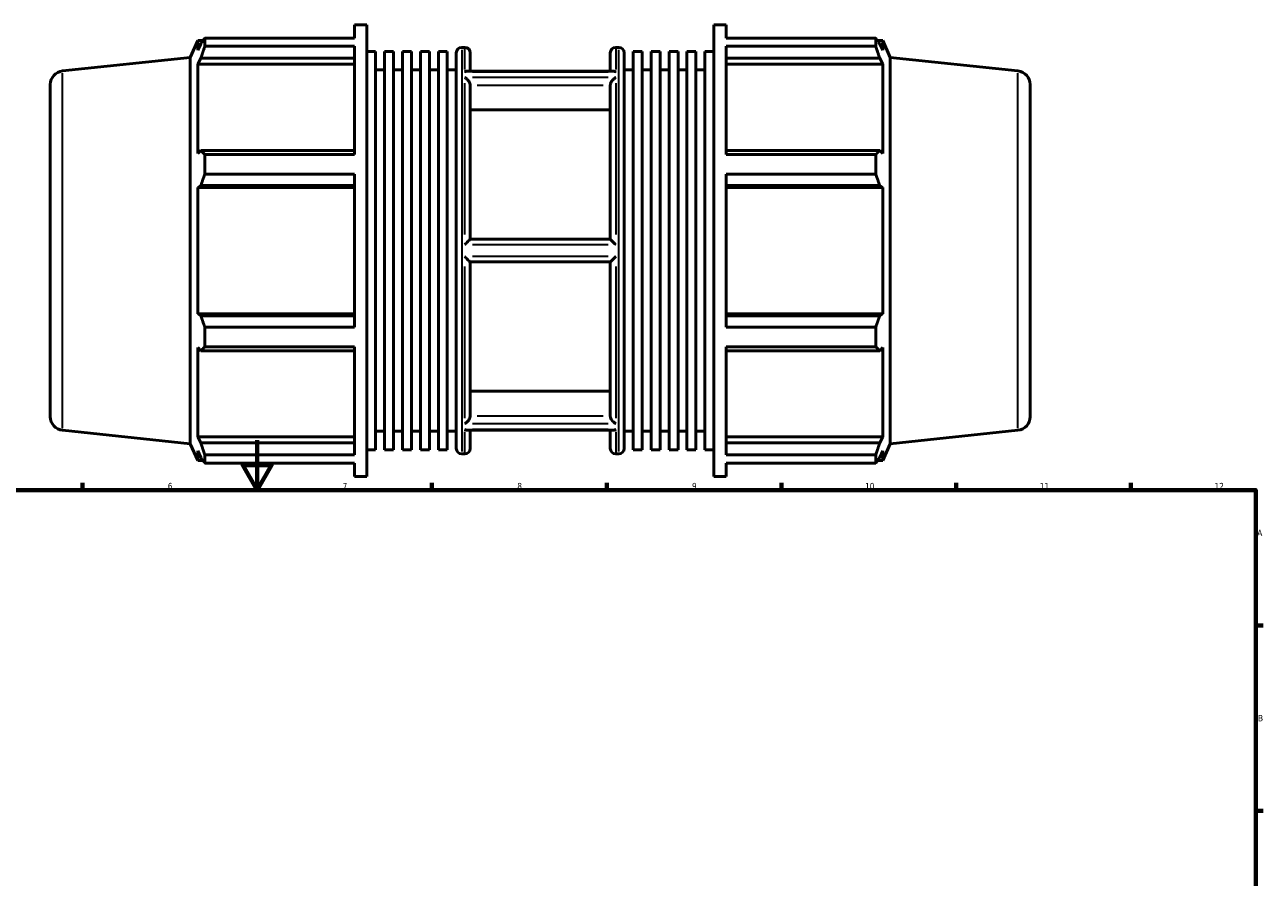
# Model space of a CAD drawing. Header units: millimetres. Extents: x -183 to 1435, y -87 to 1007.
# Tile 5 of 7: x 327 to 824, y 419 to 760. Entities that reach past the tile are written whole.
import ezdxf

# ---------------------------------------------------------------- set-up
doc = ezdxf.new("R2010")
doc.units = ezdxf.units.MM
for name, color, linetype, lineweight in [('Border (ISO)', 7, 'Continuous', 70), ('Visible (ISO)', 7, 'Continuous', 50), ('Visible Narrow (ISO)', 7, 'Continuous', 35)]:
    doc.layers.add(name, color=color, linetype=linetype, lineweight=lineweight)
doc.styles.add('Note Text (ISO)', font='tahoma.ttf')

# ---------------------------------------------------------------- blocks, each defined once
blk = doc.blocks.new('Borders Default Border')
at = {"layer": 'Border (ISO)'}
for p, q in [((350.42, 574), (350.42, 576.9)), ((490.58, 574), (490.58, 576.9)), ((560.67, 574), (560.67, 576.9)), ((630.75, 574), (630.75, 576.9)), ((700.83, 574), (700.83, 576.9)), ((770.92, 574), (770.92, 576.9)), ((821, 519.75), (823.9, 519.75)), ((821, 445.5), (823.9, 445.5))]:
    blk.add_line(p, q, dxfattribs=at)
at = {"layer": 'Border (ISO)', "flags": 128}
for points in [[(420.5, 594), (420.5, 574), (414.73, 584), (426.27, 584), (420.5, 574)], [(20, 20), (20, 574), (821, 574), (821, 20), (20, 20)]]:
    blk.add_lwpolyline(points, dxfattribs=at)
at = {"layer": 'Border (ISO)', "color": 232, "true_color": 0xca0064, "char_height": 2.5, "attachment_point": 7, "style": 'Note Text (ISO)'}
for s, insert in [('6', (384.66, 574.35)), ('7', (454.77, 574.4)), ('8', (524.81, 574.34)), ('9', (594.88, 574.35)), ('10', (664.29, 574.35)), ('11', (734.37, 574.4)), ('12', (804.46, 574.4)), ('A', (821.59, 555.62)), ('B', (821.89, 481.37))]:
    blk.add_mtext(s, dxfattribs=dict(at, insert=insert))

msp = doc.modelspace()

# ---------------------------------------------------------------- linework, layer by layer
at = {"layer": 'Visible (ISO)'}
for p, q in [((459.502, 755.136), (459.502, 760.482)), ((459.502, 760.482), (464.414, 760.482)), ((464.414, 579.482), (464.414, 760.482)), ((603.648, 579.482), (603.648, 760.482)), ((603.648, 760.482), (608.561, 760.482)), ((608.561, 755.136), (608.561, 760.482)), ((399.506, 755.136), (459.502, 755.136)), ((399.506, 751.864), (399.506, 755.136)), ((608.561, 755.136), (668.556, 755.136)), ((668.556, 751.864), (668.556, 755.136)), ((393.674, 747.383), (396.686, 754.147)), ((396.686, 754.147), (396.686, 750.252)), ((396.686, 754.147), (398.804, 754.147)), ((397.894, 752.841), (396.686, 750.252)), ((459.502, 751.864), (399.506, 751.864)), ((459.502, 708.527), (459.502, 751.864)), ((502.546, 751.432), (503.76, 751.432)), ((564.303, 751.432), (565.517, 751.432)), ((608.561, 708.527), (608.561, 751.864)), ((668.556, 751.864), (608.561, 751.864)), ((669.258, 754.147), (671.377, 754.147)), ((671.377, 750.252), (670.168, 752.841)), ((674.388, 747.383), (671.377, 754.147)), ((671.377, 750.252), (671.377, 754.147)), ((342.456, 742), (393.674, 747.383)), ((393.674, 592.581), (393.674, 747.383)), ((396.686, 744.638), (397.894, 747.046)), ((397.894, 747.046), (459.502, 747.046)), ((464.414, 749.803), (468.007, 749.803)), ((468.007, 590.161), (468.007, 749.803)), ((471.6, 590.161), (471.6, 749.803)), ((471.6, 749.803), (475.194, 749.803)), ((475.194, 590.161), (475.194, 749.803)), ((478.787, 590.161), (478.787, 749.803)), ((478.787, 749.803), (482.38, 749.803)), ((482.38, 590.161), (482.38, 749.803)), ((485.973, 590.161), (485.973, 749.803)), ((485.973, 749.803), (489.566, 749.803)), ((489.566, 590.161), (489.566, 749.803)), ((493.159, 590.161), (493.159, 749.803)), ((493.159, 749.803), (496.752, 749.803)), ((496.752, 590.161), (496.752, 749.803)), ((500.346, 590.732), (500.346, 749.232)), ((505.96, 749.232), (505.96, 741.948)), ((562.103, 741.948), (562.103, 749.232)), ((567.717, 749.232), (567.717, 590.732)), ((571.31, 590.161), (571.31, 749.803)), ((571.31, 749.803), (574.903, 749.803)), ((574.903, 590.161), (574.903, 749.803)), ((578.496, 590.161), (578.496, 749.803)), ((578.496, 749.803), (582.09, 749.803)), ((582.09, 590.161), (582.09, 749.803)), ((585.683, 590.161), (585.683, 749.803)), ((585.683, 749.803), (589.276, 749.803)), ((589.276, 590.161), (589.276, 749.803)), ((592.869, 590.161), (592.869, 749.803)), ((592.869, 749.803), (596.462, 749.803)), ((596.462, 590.161), (596.462, 749.803)), ((600.055, 590.161), (600.055, 749.803)), ((600.055, 749.803), (603.648, 749.803)), ((608.561, 747.046), (670.168, 747.046)), ((670.168, 747.046), (671.377, 744.638)), ((674.388, 592.581), (674.388, 747.383)), ((725.606, 742), (674.388, 747.383)), ((459.502, 744.638), (396.686, 744.638)), ((396.686, 744.638), (396.686, 708.845)), ((468.007, 742.382), (471.6, 742.382)), ((475.194, 742.382), (478.787, 742.382)), ((482.38, 742.382), (485.973, 742.382)), ((489.566, 742.382), (493.159, 742.382)), ((496.752, 742.382), (500.346, 742.382)), ((563.272, 741.948), (504.791, 741.948)), ((567.717, 742.382), (571.31, 742.382)), ((574.903, 742.382), (578.496, 742.382)), ((582.09, 742.382), (585.683, 742.382)), ((589.276, 742.382), (592.869, 742.382)), ((596.462, 742.382), (600.055, 742.382)), ((608.561, 744.638), (671.377, 744.638)), ((671.377, 708.845), (671.377, 744.638)), ((337.531, 736.53), (337.531, 603.435)), ((505.96, 736.24), (505.96, 674.507)), ((562.103, 674.507), (562.103, 736.24)), ((730.531, 736.53), (730.531, 603.435)), ((562.103, 726.371), (505.96, 726.371)), ((397.894, 710.099), (396.686, 708.845)), ((459.502, 710.099), (397.894, 710.099)), ((399.506, 708.527), (459.502, 708.527)), ((399.506, 700.626), (399.506, 708.527)), ((670.168, 710.099), (608.561, 710.099)), ((608.561, 708.527), (668.556, 708.527)), ((668.556, 700.626), (668.556, 708.527)), ((671.377, 708.845), (670.168, 710.099)), ((459.502, 700.626), (399.506, 700.626)), ((459.502, 639.338), (459.502, 700.626)), ((608.561, 639.338), (608.561, 700.626)), ((668.556, 700.626), (608.561, 700.626)), ((396.686, 695.291), (397.894, 696.108)), ((397.894, 696.108), (459.502, 696.108)), ((608.561, 696.108), (670.168, 696.108)), ((670.168, 696.108), (671.377, 695.291)), ((459.502, 695.291), (396.686, 695.291)), ((396.686, 695.291), (396.686, 644.673)), ((608.561, 695.291), (671.377, 695.291)), ((671.377, 644.673), (671.377, 695.291)), ((562.105, 674.507), (505.958, 674.507)), ((505.958, 665.457), (562.105, 665.457)), ((505.96, 665.457), (505.96, 603.724)), ((562.103, 603.724), (562.103, 665.457)), ((459.502, 644.673), (396.686, 644.673)), ((397.894, 643.857), (396.686, 644.673)), ((459.502, 643.857), (397.894, 643.857)), ((608.561, 644.673), (671.377, 644.673)), ((670.168, 643.857), (608.561, 643.857)), ((671.377, 644.673), (670.168, 643.857)), ((399.506, 639.338), (459.502, 639.338)), ((399.506, 631.438), (399.506, 639.338)), ((608.561, 639.338), (668.556, 639.338)), ((668.556, 631.438), (668.556, 639.338)), ((396.686, 631.119), (396.686, 595.327)), ((396.686, 631.119), (397.894, 629.866)), ((459.502, 631.438), (399.506, 631.438)), ((459.502, 588.101), (459.502, 631.438)), ((608.561, 588.101), (608.561, 631.438)), ((668.556, 631.438), (608.561, 631.438)), ((670.168, 629.866), (671.377, 631.119)), ((671.377, 595.327), (671.377, 631.119)), ((397.894, 629.866), (459.502, 629.866)), ((608.561, 629.866), (670.168, 629.866)), ((505.96, 613.594), (562.103, 613.594)), ((342.456, 597.965), (393.674, 592.581)), ((468.007, 597.582), (471.6, 597.582)), ((475.194, 597.582), (478.787, 597.582)), ((482.38, 597.582), (485.973, 597.582)), ((489.566, 597.582), (493.159, 597.582)), ((496.752, 597.582), (500.346, 597.582)), ((563.272, 598.017), (504.791, 598.017)), ((505.96, 598.017), (505.96, 590.732)), ((562.103, 590.732), (562.103, 598.017)), ((567.717, 597.582), (571.31, 597.582)), ((574.903, 597.582), (578.496, 597.582)), ((582.09, 597.582), (585.683, 597.582)), ((589.276, 597.582), (592.869, 597.582)), ((596.462, 597.582), (600.055, 597.582)), ((725.606, 597.965), (674.388, 592.581)), ((393.674, 592.581), (396.686, 585.817)), ((397.894, 592.919), (396.686, 595.327)), ((459.502, 595.327), (396.686, 595.327)), ((459.502, 592.919), (397.894, 592.919)), ((608.561, 595.327), (671.377, 595.327)), ((670.168, 592.919), (608.561, 592.919)), ((671.377, 595.327), (670.168, 592.919)), ((674.388, 592.581), (671.377, 585.817)), ((396.686, 589.713), (396.686, 585.817)), ((396.686, 589.713), (397.894, 587.123)), ((399.506, 588.101), (459.502, 588.101)), ((399.506, 584.828), (399.506, 588.101)), ((464.414, 590.161), (468.007, 590.161)), ((471.6, 590.161), (475.194, 590.161)), ((478.787, 590.161), (482.38, 590.161)), ((485.973, 590.161), (489.566, 590.161)), ((493.159, 590.161), (496.752, 590.161)), ((502.546, 588.532), (503.76, 588.532)), ((564.303, 588.532), (565.517, 588.532)), ((571.31, 590.161), (574.903, 590.161)), ((578.496, 590.161), (582.09, 590.161)), ((585.683, 590.161), (589.276, 590.161)), ((592.869, 590.161), (596.462, 590.161)), ((600.055, 590.161), (603.648, 590.161)), ((608.561, 588.101), (668.556, 588.101)), ((668.556, 584.828), (668.556, 588.101)), ((670.168, 587.123), (671.377, 589.713)), ((671.377, 585.817), (671.377, 589.713)), ((396.686, 585.817), (398.804, 585.817)), ((459.502, 584.828), (399.506, 584.828)), ((459.502, 579.482), (459.502, 584.828)), ((608.561, 579.482), (608.561, 584.828)), ((668.556, 584.828), (608.561, 584.828)), ((669.258, 585.817), (671.377, 585.817)), ((459.502, 579.482), (464.414, 579.482)), ((603.648, 579.482), (608.561, 579.482))]:
    msp.add_line(p, q, dxfattribs=at)
for centre, radius, start, end in [((502.546, 749.232), 2.2, 90, 180), ((503.76, 749.232), 2.2, 0, 90), ((564.303, 749.232), 2.2, 90, 180), ((565.517, 749.232), 2.2, 0, 90), ((343.031, 736.53), 5.5, 96, 180), ((725.031, 736.53), 5.5, 0, 84), ((343.031, 603.435), 5.5, 180, 264), ((725.031, 603.435), 5.5, 276, 0), ((502.546, 590.732), 2.2, 180, 270), ((503.76, 590.732), 2.2, 270, 0), ((564.303, 590.732), 2.2, 180, 270), ((565.517, 590.732), 2.2, 270, 0)]:
    msp.add_arc(centre, radius, start, end, dxfattribs=at)
for points, weights in [([(397.894, 752.841), (398.668, 753.965), (399.506, 755.136)], [1.00253771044, 1.00167698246, 1]), ([(668.556, 755.136), (669.394, 753.965), (670.168, 752.841)], [1, 1.00167698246, 1.00253771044]), ([(399.506, 751.864), (398.668, 749.406), (397.894, 747.046)], [1, 1.00167698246, 1.00253771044]), ([(670.168, 747.046), (669.394, 749.406), (668.556, 751.864)], [1.00253771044, 1.00167698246, 1]), ([(397.894, 710.099), (398.668, 709.329), (399.506, 708.527)], [1.00253771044, 1.00167698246, 1]), ([(668.556, 708.527), (669.394, 709.329), (670.168, 710.099)], [1, 1.00167698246, 1.00253771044]), ([(399.506, 700.626), (398.668, 698.321), (397.894, 696.108)], [1, 1.00167698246, 1.00253771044]), ([(670.168, 696.108), (669.394, 698.321), (668.556, 700.626)], [1.00253771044, 1.00167698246, 1]), ([(397.894, 643.857), (398.668, 641.644), (399.506, 639.338)], [1.00253771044, 1.00167698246, 1]), ([(668.556, 639.338), (669.394, 641.644), (670.168, 643.857)], [1, 1.00167698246, 1.00253771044]), ([(399.506, 631.438), (398.668, 630.636), (397.894, 629.866)], [1, 1.00167698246, 1.00253771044]), ([(670.168, 629.866), (669.394, 630.636), (668.556, 631.438)], [1.00253771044, 1.00167698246, 1]), ([(397.894, 592.919), (398.668, 590.559), (399.506, 588.101)], [1.00253771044, 1.00167698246, 1]), ([(668.556, 588.101), (669.394, 590.559), (670.168, 592.919)], [1, 1.00167698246, 1.00253771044]), ([(399.506, 584.828), (398.668, 585.999), (397.894, 587.123)], [1, 1.00167698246, 1.00253771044]), ([(670.168, 587.123), (669.394, 585.999), (668.556, 584.828)], [1.00253771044, 1.00167698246, 1])]:
    msp.add_rational_spline(points, weights, degree=2, dxfattribs=at)
for points, knots in [([(503.76, 741.685), (503.761, 741.685), (503.763, 741.686), (503.985, 741.792), (504.207, 741.869), (504.547, 741.935), (504.671, 741.948), (504.791, 741.948)], [-0.41100667, -0.41100667, -0.41100667, -0.41100667, -0.41034293, -0.41034293, -0.31696297, -0.31696297, -0.26267808, -0.26267808, -0.26267808, -0.26267808]), ([(563.272, 741.948), (563.392, 741.948), (563.515, 741.935), (563.856, 741.869), (564.077, 741.792), (564.3, 741.686), (564.301, 741.685), (564.303, 741.685)], [-0.14900014, -0.14900014, -0.14900014, -0.14900014, -0.09422437, -0.09422437, 0, 0, 0.00066974, 0.00066974, 0.00066974, 0.00066974]), ([(505.958, 736.323), (505.953, 736.413), (505.941, 736.506), (505.881, 736.813), (505.807, 737.029), (505.604, 737.467), (505.474, 737.686), (505.132, 738.167), (504.907, 738.419), (504.382, 738.906), (504.073, 739.128), (503.764, 739.293), (503.762, 739.294), (503.76, 739.295)], [-0.41403631, -0.41403631, -0.41403631, -0.41403631, -0.38237817, -0.38237817, -0.31197431, -0.31197431, -0.23597179, -0.23597179, -0.1310086, -0.1310086, 0, 0, 0.00086125, 0.00086125, 0.00086125, 0.00086125]), ([(564.303, 739.295), (564.301, 739.294), (564.299, 739.293), (563.99, 739.128), (563.68, 738.906), (563.156, 738.419), (562.93, 738.167), (562.589, 737.686), (562.458, 737.467), (562.256, 737.029), (562.181, 736.813), (562.121, 736.506), (562.109, 736.413), (562.105, 736.323)], [-0.46337041, -0.46337041, -0.46337041, -0.46337041, -0.46251781, -0.46251781, -0.33282356, -0.33282356, -0.22891341, -0.22891341, -0.1536734, -0.1536734, -0.08397587, -0.08397587, -0.05263534, -0.05263534, -0.05263534, -0.05263534]), ([(503.76, 672.372), (503.762, 672.374), (503.764, 672.376), (503.983, 672.598), (504.202, 672.819), (504.632, 673.25), (504.845, 673.462), (505.232, 673.842), (505.409, 674.014), (505.671, 674.263), (505.768, 674.352), (505.906, 674.475), (505.948, 674.507), (505.958, 674.507)], [-0.41109901, -0.41109901, -0.41109901, -0.41109901, -0.41031199, -0.41031199, -0.31800483, -0.31800483, -0.22382356, -0.22382356, -0.134096, -0.134096, -0.06587861, -0.06587861, 0, 0, 0, 0]), ([(562.105, 674.507), (562.114, 674.507), (562.156, 674.475), (562.295, 674.352), (562.392, 674.263), (562.654, 674.014), (562.831, 673.842), (563.217, 673.462), (563.43, 673.25), (563.86, 672.819), (564.079, 672.598), (564.299, 672.376), (564.301, 672.374), (564.303, 672.372)], [-0.41394396, -0.41394396, -0.41394396, -0.41394396, -0.34748222, -0.34748222, -0.27866098, -0.27866098, -0.18813918, -0.18813918, -0.09312424, -0.09312424, 0, 0, 0.00079399, 0.00079399, 0.00079399, 0.00079399]), ([(505.958, 665.457), (505.948, 665.457), (505.906, 665.49), (505.768, 665.612), (505.671, 665.702), (505.409, 665.951), (505.232, 666.123), (504.845, 666.503), (504.632, 666.715), (504.202, 667.145), (503.983, 667.366), (503.764, 667.589), (503.762, 667.591), (503.76, 667.593)], [-0.41394396, -0.41394396, -0.41394396, -0.41394396, -0.34748222, -0.34748222, -0.27866098, -0.27866098, -0.18813918, -0.18813918, -0.09312424, -0.09312424, 0, 0, 0.00079399, 0.00079399, 0.00079399, 0.00079399]), ([(564.303, 667.593), (564.301, 667.591), (564.299, 667.589), (564.079, 667.366), (563.86, 667.145), (563.43, 666.715), (563.217, 666.503), (562.831, 666.123), (562.654, 665.951), (562.392, 665.702), (562.295, 665.612), (562.156, 665.49), (562.114, 665.457), (562.105, 665.457)], [-0.41109901, -0.41109901, -0.41109901, -0.41109901, -0.41031199, -0.41031199, -0.31800483, -0.31800483, -0.22382356, -0.22382356, -0.134096, -0.134096, -0.06587861, -0.06587861, 0, 0, 0, 0]), ([(503.76, 600.67), (503.762, 600.671), (503.764, 600.672), (504.073, 600.837), (504.382, 601.059), (504.907, 601.546), (505.132, 601.797), (505.474, 602.279), (505.604, 602.497), (505.807, 602.936), (505.881, 603.151), (505.941, 603.459), (505.953, 603.552), (505.958, 603.642)], [-0.46337041, -0.46337041, -0.46337041, -0.46337041, -0.46251781, -0.46251781, -0.33282356, -0.33282356, -0.22891341, -0.22891341, -0.1536734, -0.1536734, -0.08397587, -0.08397587, -0.05263534, -0.05263534, -0.05263534, -0.05263534]), ([(562.105, 603.642), (562.109, 603.552), (562.121, 603.459), (562.181, 603.151), (562.256, 602.936), (562.458, 602.497), (562.589, 602.279), (562.93, 601.797), (563.156, 601.546), (563.68, 601.059), (563.99, 600.837), (564.299, 600.672), (564.301, 600.671), (564.303, 600.67)], [-0.41403631, -0.41403631, -0.41403631, -0.41403631, -0.38237817, -0.38237817, -0.31197431, -0.31197431, -0.23597179, -0.23597179, -0.1310086, -0.1310086, 0, 0, 0.00086125, 0.00086125, 0.00086125, 0.00086125]), ([(504.791, 598.017), (504.671, 598.017), (504.547, 598.03), (504.207, 598.096), (503.985, 598.172), (503.763, 598.279), (503.761, 598.279), (503.76, 598.28)], [-0.14900014, -0.14900014, -0.14900014, -0.14900014, -0.09422437, -0.09422437, 0, 0, 0.00066974, 0.00066974, 0.00066974, 0.00066974]), ([(564.303, 598.28), (564.301, 598.279), (564.3, 598.279), (564.077, 598.172), (563.856, 598.096), (563.515, 598.03), (563.392, 598.017), (563.272, 598.017)], [-0.41100667, -0.41100667, -0.41100667, -0.41100667, -0.41034293, -0.41034293, -0.31696297, -0.31696297, -0.26267808, -0.26267808, -0.26267808, -0.26267808])]:
    msp.add_open_spline(points, degree=3, knots=knots, dxfattribs=at)
for points in [[(505.96, 736.24), (505.96, 736.267), (505.959, 736.295), (505.958, 736.323)], [(562.105, 736.323), (562.103, 736.295), (562.103, 736.267), (562.103, 736.24)], [(505.958, 603.642), (505.959, 603.67), (505.96, 603.697), (505.96, 603.724)], [(562.103, 603.724), (562.103, 603.697), (562.103, 603.67), (562.105, 603.642)]]:
    msp.add_open_spline(points, degree=3, dxfattribs=at)
at = {"layer": 'Visible Narrow (ISO)'}
for p, q in [((502.546, 750.43), (502.546, 589.535)), ((503.76, 742.617), (503.76, 751.407)), ((564.303, 751.407), (564.303, 742.617)), ((565.517, 589.535), (565.517, 750.43)), ((342.456, 598.851), (342.456, 741.113)), ((506.787, 741.685), (561.276, 741.685)), ((725.606, 598.851), (725.606, 741.113)), ((503.76, 676.391), (503.76, 737.097)), ((561.276, 739.295), (506.787, 739.295)), ((508.765, 736.323), (559.297, 736.323)), ((564.303, 737.097), (564.303, 676.391)), ((506.787, 672.372), (561.276, 672.372)), ((561.276, 667.593), (506.787, 667.593)), ((503.76, 602.868), (503.76, 663.573)), ((564.303, 663.573), (564.303, 602.868)), ((559.297, 603.642), (508.765, 603.642)), ((503.76, 588.557), (503.76, 597.347)), ((506.787, 600.67), (561.276, 600.67)), ((561.276, 598.28), (506.787, 598.28)), ((564.303, 597.347), (564.303, 588.557))]:
    msp.add_line(p, q, dxfattribs=at)

# ---------------------------------------------------------------- block references
msp.add_blockref('Borders Default Border', (0, 0))

doc.saveas('drawing.dxf')
